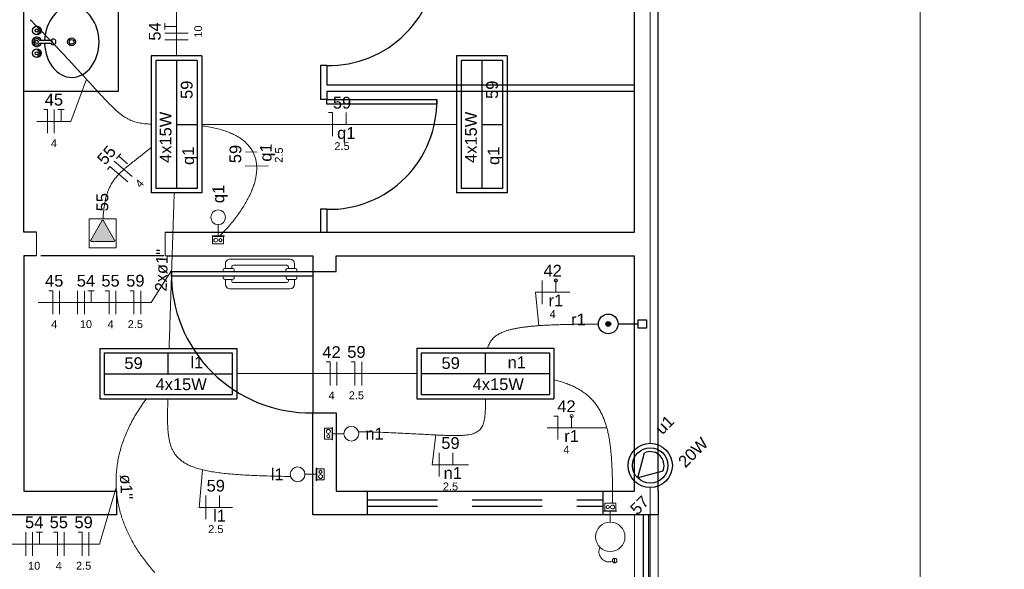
# Model space of a CAD drawing. Header units: millimetres. Extents: x -8 to 220, y -114 to 51.
# Tile 65 of 82: x 37.22 to 43.5, y 43.45 to 46.95. Entities that reach past the tile are written whole.
import ezdxf

# ---------------------------------------------------------------- set-up
doc = ezdxf.new("R2010")
doc.units = ezdxf.units.MM
doc.header["$MEASUREMENT"] = 0
doc.linetypes.add('HIDDEN', pattern=[0.9525, 0.635, -0.3175])
for name, color, linetype, lineweight in [('0.1', 1, 'Continuous', 9), ('02', 2, 'Continuous', 20), ('EL-Cigarra', 7, 'Continuous', 5), ('EL-Condutos', 4, 'Continuous', 5), ('EL-Fios (Campainha)', 7, 'Continuous', 5), ('EL-Fios (Fase 1)', 7, 'Continuous', 5), ('EL-Fios (Fase 2)', 7, 'Continuous', 5), ('EL-Fios (Fase 3)', 7, 'Continuous', 5), ('EL-Fios (Neutro)', 7, 'Continuous', 5), ('EL-Fios (Retorno)', 7, 'Continuous', 5), ('EL-Fios (Terra)', 7, 'Continuous', 5), ('EL-Interruptor', 5, 'Continuous', 5), ('EL-Textos conduto', 7, 'Continuous', 5), ('EL-Textos fios', 7, 'Continuous', 5), ('EL-Tomadas', 4, 'Continuous', 5), ('IFC-Caixa de passagem-Contorno', 44, 'Continuous', 5), ('LOUÇAS', 1, 'Continuous', 9), ('Nível 1', 7, 'Continuous', 5), ('Textos', 7, 'Continuous', 5)]:
    doc.layers.add(name, color=color, linetype=linetype, lineweight=lineweight)
for name, color, linetype in [('1', 1, 'Continuous'), ('Arq-parede-alta', 5, 'Continuous'), ('ESQUADRIAS CORTE', 3, 'Continuous'), ('JANELA', 3, 'Continuous'), ('MOBILARIO', 8, 'Continuous'), ('P-SIMBOL', 5, 'Continuous'), ('porta', 3, 'Continuous'), ('PROJEÇÃO', 6, 'HIDDEN')]:
    doc.layers.add(name, color=color, linetype=linetype)
doc.styles.add('Arial', font='arial.ttf')

msp = doc.modelspace()

# ---------------------------------------------------------------- hatches: boundary and pattern name
at = {"layer": 'EL-Tomadas', "linetype": 'Continuous'}
msp.add_hatch(color=256, dxfattribs=at).paths.add_polyline_path([(37.747, 45.6705), (37.6762, 45.5478), (37.6758, 45.5428), (37.6814, 45.5388), (37.823, 45.5388), (37.8282, 45.5418), (37.8282, 45.5478), (37.7574, 45.6705), (37.7522, 45.6735)])
at = {"layer": 'P-SIMBOL', "linetype": 'Continuous'}
msp.add_hatch(color=256, dxfattribs=at).paths.add_polyline_path([(40.988, 45.0132), (40.988, 45.0145), (40.9878, 45.0159), (40.9875, 45.0172), (40.9871, 45.0185), (40.9866, 45.0197), (40.986, 45.0209), (40.9852, 45.0221), (40.9844, 45.0232), (40.9835, 45.0242), (40.9825, 45.0251), (40.9814, 45.0259), (40.9803, 45.0266), (40.9791, 45.0272), (40.9778, 45.0278), (40.9765, 45.0282), (40.9752, 45.0285), (40.9739, 45.0286), (40.9725, 45.0287), (40.9712, 45.0286), (40.9698, 45.0285), (40.9685, 45.0282), (40.9672, 45.0278), (40.966, 45.0272), (40.9648, 45.0266), (40.9636, 45.0259), (40.9626, 45.0251), (40.9616, 45.0242), (40.9606, 45.0232), (40.9598, 45.0221), (40.9591, 45.0209), (40.9585, 45.0197), (40.958, 45.0185), (40.9576, 45.0172), (40.9573, 45.0159), (40.9571, 45.0145), (40.957, 45.0132), (40.9571, 45.0118), (40.9573, 45.0105), (40.9576, 45.0092), (40.958, 45.0079), (40.9585, 45.0066), (40.9591, 45.0054), (40.9598, 45.0043), (40.9606, 45.0032), (40.9616, 45.0022), (40.9626, 45.0013), (40.9636, 45.0005), (40.9648, 44.9998), (40.966, 44.9991), (40.9672, 44.9986), (40.9685, 44.9982), (40.9698, 44.9979), (40.9712, 44.9978), (40.9725, 44.9977), (40.9739, 44.9978), (40.9752, 44.9979), (40.9765, 44.9982), (40.9778, 44.9986), (40.9791, 44.9991), (40.9803, 44.9998), (40.9814, 45.0005), (40.9825, 45.0013), (40.9835, 45.0022), (40.9844, 45.0032), (40.9852, 45.0043), (40.986, 45.0054), (40.9866, 45.0066), (40.9871, 45.0079), (40.9875, 45.0092), (40.9878, 45.0105), (40.988, 45.0118)])

# ---------------------------------------------------------------- linework, layer by layer
at = {"layer": '0.1', "color": 8}
msp.add_lwpolyline([(42.9598, 50.4719), (42.9598, 36.4967), (35.9598, 36.4967), (35.9598, 34.6967), (59.8898, 34.6967), (59.8896, 21.4966), (39.5098, 21.4966)], dxfattribs=at)
at = {"layer": '02', "color": 8}
for p, q in [((41.1398, 41.7968), (41.1398, 43.7968)), ((41.2898, 41.7968), (41.2898, 43.7968))]:
    msp.add_line(p, q, dxfattribs=at)
at = {"layer": '1', "color": 8}
msp.add_line((39.0898, 45.3468), (39.0898, 44.4468), dxfattribs=at)
for points in [[(37.8498, 48.3468), (37.8498, 46.4934), (37.2498, 46.4934)], [(38.1423, 45.4468), (37.3573, 45.4468)]]:
    msp.add_lwpolyline(points, dxfattribs=at)
for centre, radius, start, end in [((39.1948, 47.3451), 0.6852, 268.74641, 1.25445), ((39.1948, 46.4284), 0.6852, 268.74641, 1.25445), ((39.0748, 45.3318), 0.8851, 179.02898, 270.97102)]:
    msp.add_arc(centre, radius, start, end, dxfattribs=at)
at = {"layer": 'Arq-parede-alta', "color": 8, "ltscale": 0.03}
for p, q in [((38.1498, 45.5968), (41.1398, 45.5968)), ((38.1685, 45.4468), (39.0898, 45.4468)), ((39.0898, 45.4468), (39.0898, 45.3468)), ((39.2398, 45.3468), (39.2398, 45.4468)), ((39.2398, 45.4468), (41.1398, 45.4467)), ((39.0898, 45.3468), (39.2398, 45.3468)), ((39.4398, 43.7968), (39.4398, 43.9468)), ((40.9398, 43.7968), (40.9398, 43.9468))]:
    msp.add_line(p, q, dxfattribs=at)
for points in [[(41.2898, 43.9468), (41.2898, 48.4969)], [(37.331, 45.5968), (37.2498, 45.5968), (37.2498, 48.3469)], [(41.1398, 45.5968), (41.1398, 48.3468), (40.7618, 48.3468)], [(37.3235, 45.4469), (37.2498, 45.4469), (37.2498, 43.9468), (37.8398, 43.9468), (37.8398, 43.7968), (37.1748, 43.7968), (36.5098, 43.7968), (36.5098, 43.9468), (37.0998, 43.9468), (37.0998, 45.4469), (37.026, 45.4469)], [(41.1398, 43.9468), (41.1398, 45.4467)], [(39.0898, 43.7968), (39.0898, 44.4468), (39.2398, 44.4468), (39.2398, 43.9468)], [(41.2898, 43.9468), (41.2898, 43.7968), (39.0898, 43.7968)], [(39.2398, 43.9468), (41.1398, 43.9468)]]:
    msp.add_lwpolyline(points, dxfattribs=at)
at = {"layer": 'EL-Cigarra'}
msp.add_line((40.9851, 43.7503), (40.9851, 43.82), dxfattribs=at)
for points in [[(40.9188, 43.5904), (40.9158, 43.5825), (40.9138, 43.5742), (40.9129, 43.5657), (40.913, 43.5572), (40.9143, 43.5488), (40.9167, 43.5406), (40.92, 43.5328), (40.9244, 43.5254), (40.9297, 43.5187), (40.9357, 43.5128), (40.9425, 43.5076), (40.9499, 43.5034), (40.9578, 43.5002), (40.966, 43.498), (40.9745, 43.4969), (40.983, 43.4969), (40.9915, 43.498), (40.9997, 43.5001)], [(41.0132, 43.4912), (41.0157, 43.4914), (41.0181, 43.4921), (41.0203, 43.4931), (41.0224, 43.4945), (41.0241, 43.4963), (41.0256, 43.4983), (41.0266, 43.5006), (41.0273, 43.503), (41.0275, 43.5055), (41.0273, 43.5079), (41.0266, 43.5103), (41.0256, 43.5126), (41.0241, 43.5146), (41.0224, 43.5164), (41.0203, 43.5178), (41.0181, 43.5188), (41.0157, 43.5195), (41.0132, 43.5197), (41.0132, 43.5055), (41.0132, 43.5197), (41.0132, 43.5197), (41.0132, 43.5197), (41.0107, 43.5195), (41.0083, 43.5188), (41.0061, 43.5178), (41.0041, 43.5164), (41.0023, 43.5146), (41.0009, 43.5126), (40.9998, 43.5103), (40.9992, 43.5079), (40.999, 43.5055), (40.9992, 43.503), (40.9998, 43.5006), (41.0009, 43.4983), (41.0023, 43.4963), (41.0041, 43.4945), (41.0061, 43.4931), (41.0083, 43.4921), (41.0107, 43.4914), (41.0132, 43.4912), (41.0132, 43.5055), (41.0132, 43.4912)]]:
    msp.add_lwpolyline(points, dxfattribs=at)
for centre, radius in [((40.9851, 43.6566), 0.0938), ((41.0132, 43.5055), 0.0145), ((41.0132, 43.5055), 0.0142)]:
    msp.add_circle(centre, radius, dxfattribs=at)
at = {"layer": 'EL-Condutos', "linetype": 'Continuous'}
for points in [[(41.2398, 44.2503), (41.2398, 44.4293), (41.2398, 44.5974), (41.2398, 44.7553), (41.2398, 44.9038), (41.2398, 45.0437), (41.2398, 45.1759), (41.2398, 45.3009), (41.2398, 45.4197), (41.2398, 45.5331), (41.2398, 45.6417), (41.2398, 45.7465), (41.2398, 45.8481), (41.2398, 45.9474), (41.2398, 46.0451), (41.2398, 46.142), (41.2398, 46.2389), (41.2398, 46.3366), (41.2398, 46.4359), (41.2398, 46.5375), (41.2398, 46.6422), (41.2398, 46.7509), (41.2398, 46.8642), (41.2398, 46.9831), (41.2398, 47.1081), (41.2398, 47.2402), (41.2398, 47.3802), (41.2398, 47.5287), (41.2398, 47.6866), (41.2398, 47.8547), (41.2398, 48.0337)], [(38.2223, 47.223), (38.2223, 47.2043), (38.2223, 47.186), (38.2223, 47.1681), (38.2223, 47.1505), (38.2223, 47.1332), (38.2223, 47.1163), (38.2223, 47.0996), (38.2223, 47.0831), (38.2223, 47.0668), (38.2223, 47.0507), (38.2223, 47.0348), (38.2223, 47.0189), (38.2223, 47.0032), (38.2223, 46.9875), (38.2223, 46.9718), (38.2223, 46.9561), (38.2223, 46.9404), (38.2223, 46.9247), (38.2223, 46.9089), (38.2223, 46.8929), (38.2223, 46.8768), (38.2223, 46.8605), (38.2223, 46.8441), (38.2223, 46.8274), (38.2223, 46.8104), (38.2223, 46.7931), (38.2223, 46.7756), (38.2223, 46.7576), (38.2223, 46.7394), (38.2223, 46.7207)], [(37.2911, 46.9514), (37.3457, 46.8955), (37.3966, 46.8428), (37.4439, 46.7932), (37.4879, 46.7466), (37.5287, 46.703), (37.5666, 46.6622), (37.6016, 46.6241), (37.634, 46.5887), (37.664, 46.5558), (37.6917, 46.5254), (37.7174, 46.4973), (37.7412, 46.4715), (37.7633, 46.4479), (37.7839, 46.4263), (37.8032, 46.4067), (37.8214, 46.389), (37.8386, 46.3731), (37.8551, 46.3589), (37.871, 46.3463), (37.8865, 46.3352), (37.9017, 46.3255), (37.917, 46.3171), (37.9324, 46.3099), (37.9482, 46.3039), (37.9645, 46.2988), (37.9816, 46.2948), (37.9995, 46.2915), (38.0186, 46.289), (38.0389, 46.2871), (38.0607, 46.2858)], [(38.3844, 46.2843), (38.4585, 46.2843), (38.5284, 46.2843), (38.5945, 46.2843), (38.6571, 46.2843), (38.7164, 46.2843), (38.7727, 46.2843), (38.8263, 46.2843), (38.8775, 46.2843), (38.9267, 46.2843), (38.9741, 46.2843), (39.02, 46.2843), (39.0648, 46.2843), (39.1086, 46.2843), (39.1518, 46.2843), (39.1948, 46.2843), (39.2377, 46.2843), (39.281, 46.2843), (39.3248, 46.2843), (39.3696, 46.2843), (39.4155, 46.2843), (39.4629, 46.2843), (39.512, 46.2843), (39.5633, 46.2843), (39.6169, 46.2843), (39.6732, 46.2843), (39.7325, 46.2843), (39.795, 46.2843), (39.8611, 46.2843), (39.9311, 46.2843), (40.0052, 46.2843)], [(38.3833, 46.2752), (38.4269, 46.2688), (38.4674, 46.2607), (38.5049, 46.2511), (38.5395, 46.24), (38.5711, 46.2274), (38.5998, 46.2134), (38.6256, 46.198), (38.6486, 46.1813), (38.6687, 46.1633), (38.6861, 46.144), (38.7007, 46.1236), (38.7126, 46.102), (38.7218, 46.0794), (38.7283, 46.0557), (38.7323, 46.031), (38.7336, 46.0053), (38.7324, 45.9788), (38.7287, 45.9514), (38.7225, 45.9232), (38.7138, 45.8943), (38.7027, 45.8646), (38.6892, 45.8343), (38.6733, 45.8034), (38.6552, 45.7719), (38.6347, 45.7399), (38.612, 45.7074), (38.587, 45.6745), (38.5598, 45.6413), (38.5305, 45.6077), (38.4991, 45.5738)], [(37.7546, 45.684), (37.7563, 45.7097), (37.7586, 45.7339), (37.7613, 45.7566), (37.7646, 45.778), (37.7684, 45.798), (37.7727, 45.8169), (37.7775, 45.8346), (37.783, 45.8513), (37.789, 45.8671), (37.7955, 45.8821), (37.8026, 45.8962), (37.8104, 45.9097), (37.8187, 45.9227), (37.8276, 45.9351), (37.8372, 45.9471), (37.8473, 45.9587), (37.8581, 45.9702), (37.8696, 45.9815), (37.8817, 45.9927), (37.8945, 46.004), (37.9079, 46.0153), (37.922, 46.0269), (37.9369, 46.0388), (37.9524, 46.051), (37.9686, 46.0637), (37.9855, 46.0769), (38.0032, 46.0908), (38.0216, 46.1054), (38.0408, 46.1208), (38.0607, 46.1372)], [(38.2079, 45.8483), (38.2067, 45.8128), (38.2056, 45.7786), (38.2045, 45.7457), (38.2034, 45.7137), (38.2024, 45.6828), (38.2014, 45.6526), (38.2004, 45.6231), (38.1995, 45.5942), (38.1985, 45.5657), (38.1976, 45.5376), (38.1967, 45.5097), (38.1958, 45.4818), (38.1948, 45.454), (38.1939, 45.4259), (38.193, 45.3976), (38.192, 45.3689), (38.1911, 45.3396), (38.1901, 45.3098), (38.1891, 45.2791), (38.188, 45.2476), (38.1869, 45.215), (38.1858, 45.1813), (38.1847, 45.1464), (38.1835, 45.1101), (38.1822, 45.0723), (38.1809, 45.0328), (38.1796, 44.9917), (38.1781, 44.9487), (38.1766, 44.9036), (38.1751, 44.8565)], [(40.9086, 45.0126), (40.8575, 45.0122), (40.8089, 45.0116), (40.7627, 45.0109), (40.7189, 45.01), (40.6774, 45.009), (40.6381, 45.0077), (40.6009, 45.0061), (40.5659, 45.0043), (40.5329, 45.0022), (40.5019, 44.9999), (40.4728, 44.9972), (40.4455, 44.9941), (40.4201, 44.9908), (40.3964, 44.987), (40.3744, 44.9828), (40.354, 44.9782), (40.3352, 44.9732), (40.3178, 44.9677), (40.3019, 44.9617), (40.2874, 44.9553), (40.2742, 44.9483), (40.2622, 44.9407), (40.2514, 44.9327), (40.2417, 44.924), (40.2331, 44.9147), (40.2255, 44.9048), (40.2188, 44.8943), (40.213, 44.8831), (40.208, 44.8713), (40.2038, 44.8587)], [(39.7523, 44.6967), (39.7054, 44.6967), (39.6603, 44.6966), (39.6169, 44.6966), (39.5751, 44.6966), (39.5346, 44.6966), (39.4954, 44.6966), (39.4574, 44.6966), (39.4205, 44.6966), (39.3844, 44.6966), (39.3491, 44.6966), (39.3145, 44.6966), (39.2804, 44.6966), (39.2466, 44.6966), (39.2131, 44.6965), (39.1798, 44.6965), (39.1464, 44.6965), (39.113, 44.6965), (39.0792, 44.6965), (39.0451, 44.6965), (39.0105, 44.6965), (38.9752, 44.6965), (38.9391, 44.6965), (38.9021, 44.6965), (38.8641, 44.6965), (38.825, 44.6965), (38.7845, 44.6965), (38.7427, 44.6964), (38.6992, 44.6964), (38.6542, 44.6964), (38.6073, 44.6964)], [(40.6258, 44.6576), (40.6602, 44.6484), (40.6925, 44.6382), (40.7226, 44.6269), (40.7507, 44.6146), (40.7768, 44.6012), (40.8011, 44.5867), (40.8235, 44.5712), (40.8442, 44.5545), (40.8632, 44.5366), (40.8806, 44.5176), (40.8965, 44.4975), (40.9109, 44.4761), (40.9239, 44.4536), (40.9356, 44.4298), (40.946, 44.4048), (40.9552, 44.3785), (40.9634, 44.351), (40.9704, 44.3222), (40.9766, 44.2921), (40.9818, 44.2607), (40.9862, 44.2279), (40.9898, 44.1938), (40.9928, 44.1583), (40.9951, 44.1215), (40.9969, 44.0832), (40.9982, 44.0436), (40.9991, 44.0025), (40.9997, 43.9599), (41, 43.9159), (41.0001, 43.8705)], [(38.0294, 44.535), (38.0012, 44.4955), (37.9754, 44.4561), (37.9519, 44.4167), (37.9306, 44.3774), (37.9117, 44.3381), (37.895, 44.299), (37.8804, 44.2599), (37.8681, 44.221), (37.8579, 44.1822), (37.8497, 44.1435), (37.8437, 44.1051), (37.8397, 44.0668), (37.8378, 44.0287), (37.8378, 43.9909), (37.8398, 43.9532), (37.8437, 43.9159), (37.8495, 43.8788), (37.8572, 43.842), (37.8667, 43.8055), (37.8781, 43.7693), (37.8912, 43.7335), (37.906, 43.698), (37.9226, 43.6629), (37.9409, 43.6282), (37.9608, 43.5938), (37.9824, 43.5599), (38.0056, 43.5265), (38.0303, 43.4934), (38.0566, 43.4609), (38.0843, 43.4288)], [(38.1673, 44.5347), (38.1664, 44.4952), (38.1657, 44.4579), (38.1654, 44.4227), (38.1657, 44.3894), (38.1667, 44.3581), (38.1686, 44.3287), (38.1717, 44.3011), (38.176, 44.2753), (38.1818, 44.2512), (38.1892, 44.2288), (38.1984, 44.2079), (38.2096, 44.1887), (38.2229, 44.1709), (38.2386, 44.1545), (38.2567, 44.1396), (38.2776, 44.1259), (38.3013, 44.1135), (38.328, 44.1023), (38.358, 44.0923), (38.3913, 44.0834), (38.4282, 44.0755), (38.4688, 44.0686), (38.5133, 44.0626), (38.5619, 44.0574), (38.6148, 44.0531), (38.6721, 44.0495), (38.734, 44.0466), (38.8007, 44.0444), (38.8723, 44.0427), (38.9491, 44.0416)], [(39.3805, 44.3266), (39.4548, 44.3248), (39.5245, 44.3226), (39.5896, 44.3201), (39.6504, 44.3174), (39.707, 44.3146), (39.7595, 44.3119), (39.808, 44.3092), (39.8528, 44.3068), (39.894, 44.3048), (39.9317, 44.3032), (39.9662, 44.3021), (39.9974, 44.3018), (40.0256, 44.3022), (40.051, 44.3035), (40.0737, 44.3059), (40.0938, 44.3093), (40.1115, 44.314), (40.1269, 44.32), (40.1403, 44.3274), (40.1516, 44.3364), (40.1612, 44.3471), (40.1691, 44.3595), (40.1755, 44.3739), (40.1806, 44.3902), (40.1844, 44.4086), (40.1872, 44.4292), (40.1891, 44.4522), (40.1903, 44.4775), (40.1908, 44.5054), (40.1909, 44.536)], [(41.2398, 41.7731), (41.2398, 41.8804), (41.2398, 41.9811), (41.2398, 42.0758), (41.2398, 42.1648), (41.2398, 42.2485), (41.2398, 42.3275), (41.2398, 42.4022), (41.2398, 42.4731), (41.2398, 42.5405), (41.2398, 42.605), (41.2398, 42.667), (41.2398, 42.7269), (41.2398, 42.7852), (41.2398, 42.8424), (41.2398, 42.8989), (41.2398, 42.9552), (41.2398, 43.0117), (41.2398, 43.0689), (41.2398, 43.1271), (41.2398, 43.187), (41.2398, 43.2488), (41.2398, 43.3132), (41.2398, 43.3804), (41.2398, 43.4511), (41.2398, 43.5256), (41.2398, 43.6044), (41.2398, 43.6879), (41.2398, 43.7766), (41.2398, 43.8709), (41.2398, 43.9713)]]:
    msp.add_spline(points, degree=3, dxfattribs=at)
at = {"layer": 'EL-Fios (Campainha)'}
for p, q in [((40.6388, 45.2151), (40.6388, 45.2901)), ((40.739, 44.3516), (40.739, 44.4266))]:
    msp.add_line(p, q, dxfattribs=at)
for centre in [(40.6388, 45.2901), (40.739, 44.4266)]:
    msp.add_circle(centre, 0.01, dxfattribs=at)
at = {"layer": 'EL-Fios (Fase 1)'}
for p, q in [((37.4441, 46.2285), (37.4441, 46.3785)), ((37.9399, 45.9516), (37.8262, 46.0494)), ((38.809, 46.0175), (38.6591, 46.0211)), ((40.5513, 45.1401), (40.5513, 45.2901)), ((37.4773, 45.0751), (37.4773, 45.2251)), ((37.8363, 45.0751), (37.8363, 45.2251)), ((37.9943, 45.0751), (37.9943, 45.2251)), ((39.2441, 44.6216), (39.2441, 44.7716)), ((39.4021, 44.6216), (39.4021, 44.7716)), ((39.8947, 44.041), (39.8947, 44.191)), ((38.4086, 43.7691), (38.4086, 43.9191)), ((37.5067, 43.536), (37.5067, 43.686)), ((37.6647, 43.536), (37.6647, 43.686))]:
    msp.add_line(p, q, dxfattribs=at)
at = {"layer": 'EL-Fios (Fase 2)'}
for p, q in [((38.2973, 46.8234), (38.1473, 46.8234)), ((37.5925, 45.0751), (37.5925, 45.2251)), ((37.263, 43.536), (37.263, 43.686))]:
    msp.add_line(p, q, dxfattribs=at)
at = {"layer": 'EL-Fios (Fase 3)'}
for p, q in [((38.2973, 46.8662), (38.1473, 46.8662)), ((37.6354, 45.0751), (37.6354, 45.2251)), ((37.3058, 43.536), (37.3058, 43.686))]:
    msp.add_line(p, q, dxfattribs=at)
at = {"layer": 'EL-Fios (Neutro)'}
for p, q in [((37.3763, 46.3785), (37.4013, 46.3785)), ((37.4013, 46.2285), (37.4013, 46.3785)), ((39.1912, 46.3593), (39.2162, 46.3593)), ((39.2162, 46.2093), (39.2162, 46.3593)), ((37.782, 45.998), (37.7983, 46.017)), ((37.912, 45.9191), (37.7983, 46.017)), ((37.4095, 45.2251), (37.4345, 45.2251)), ((37.4345, 45.0751), (37.4345, 45.2251)), ((37.7684, 45.2251), (37.7934, 45.2251)), ((37.7934, 45.0751), (37.7934, 45.2251)), ((37.9264, 45.2251), (37.9514, 45.2251)), ((37.9514, 45.0751), (37.9514, 45.2251)), ((39.1762, 44.7715), (39.2012, 44.7715)), ((39.2012, 44.6215), (39.2012, 44.7715)), ((39.3342, 44.7716), (39.3592, 44.7716)), ((39.3593, 44.6216), (39.3592, 44.7716)), ((40.6265, 44.4266), (40.6515, 44.4266)), ((40.6515, 44.2766), (40.6515, 44.4266)), ((37.4388, 43.686), (37.4638, 43.686)), ((37.4638, 43.536), (37.4638, 43.686)), ((37.5969, 43.686), (37.6219, 43.686)), ((37.6219, 43.536), (37.6219, 43.686))]:
    msp.add_line(p, q, dxfattribs=at)
at = {"layer": 'EL-Fios (Retorno)'}
for p, q in [((39.3037, 46.2843), (39.3037, 46.3593)), ((38.7362, 46.1068), (38.6612, 46.1086)), ((39.9822, 44.116), (39.9822, 44.191)), ((38.4961, 43.8441), (38.4961, 43.9191))]:
    msp.add_line(p, q, dxfattribs=at)
at = {"layer": 'EL-Fios (Terra)'}
for points in [[(38.2223, 46.9091), (38.1473, 46.9091), (38.1473, 46.8891), (38.1473, 46.9291)], [(37.487, 46.3035), (37.487, 46.3785), (37.467, 46.3785), (37.507, 46.3785)], [(37.911, 46.033), (37.8542, 46.0819), (37.8411, 46.0668), (37.8672, 46.0971)], [(37.6782, 45.1501), (37.6782, 45.2251), (37.6582, 45.2251), (37.6982, 45.2251)], [(37.3487, 43.611), (37.3487, 43.686), (37.3287, 43.686), (37.3687, 43.686)]]:
    msp.add_lwpolyline(points, dxfattribs=at)
at = {"layer": 'EL-Interruptor'}
for p, q in [((38.4876, 45.6461), (38.4876, 45.5736)), ((39.2892, 44.3134), (39.2166, 44.3134)), ((39.0404, 44.0556), (39.113, 44.0556))]:
    msp.add_line(p, q, dxfattribs=at)
for centre in [(38.4876, 45.693), (39.336, 44.3134), (38.9935, 44.0556)]:
    msp.add_circle(centre, 0.0469, dxfattribs=at)
at = {"layer": 'EL-Textos fios'}
for p, q in [((37.6488, 46.5725), (37.5498, 46.3035)), ((37.3334, 46.3035), (37.5498, 46.3035)), ((38.1915, 45.353), (38.0615, 45.1501)), ((40.5299, 45.002), (40.5084, 45.2151)), ((40.5084, 45.2151), (40.7282, 45.2151)), ((37.3423, 45.1501), (38.0615, 45.1501)), ((40.5836, 44.3516), (40.8284, 44.3516)), ((40.9632, 44.3516), (40.8284, 44.3516)), ((39.8732, 44.3058), (39.8518, 44.116)), ((39.8518, 44.116), (40.0833, 44.116)), ((38.3871, 44.0844), (38.3657, 43.8441)), ((37.8386, 43.9719), (37.7319, 43.611)), ((38.3657, 43.8441), (38.5797, 43.8441)), ((36.8547, 43.611), (37.7319, 43.611))]:
    msp.add_line(p, q, dxfattribs=at)
at = {"layer": 'EL-Tomadas'}
for p, q in [((37.6762, 45.5478), (37.747, 45.6705)), ((37.7574, 45.6705), (37.8282, 45.5478)), ((37.823, 45.5388), (37.6814, 45.5388))]:
    msp.add_line(p, q, dxfattribs=at)
for points in [[(37.6662, 45.6835), (37.6662, 45.4988), (37.8382, 45.4988), (37.8382, 45.6835), (37.6662, 45.6835)], [(37.7574, 45.6705), (37.757, 45.671), (37.7566, 45.6716), (37.7561, 45.6721), (37.7555, 45.6725), (37.7549, 45.6728), (37.7542, 45.6731), (37.7536, 45.6733), (37.7529, 45.6734), (37.7522, 45.6735), (37.7515, 45.6734), (37.7508, 45.6733), (37.7501, 45.6731), (37.7495, 45.6728), (37.7489, 45.6725), (37.7483, 45.6721), (37.7478, 45.6716), (37.7474, 45.671), (37.747, 45.6705)], [(37.6762, 45.5478), (37.6759, 45.5472), (37.6757, 45.5466), (37.6755, 45.5459), (37.6754, 45.5452), (37.6754, 45.5445), (37.6755, 45.5438), (37.6757, 45.5431), (37.6759, 45.5425), (37.6762, 45.5418), (37.6766, 45.5413), (37.677, 45.5407), (37.6775, 45.5402), (37.6781, 45.5398), (37.6787, 45.5395), (37.6793, 45.5392), (37.68, 45.539), (37.6807, 45.5389), (37.6814, 45.5388)], [(37.823, 45.5388), (37.8237, 45.5388), (37.8244, 45.5389), (37.8251, 45.5391), (37.8257, 45.5394), (37.8263, 45.5398), (37.8269, 45.5402), (37.8274, 45.5407), (37.8278, 45.5412), (37.8282, 45.5418), (37.8285, 45.5424), (37.8288, 45.5431), (37.8289, 45.5437), (37.829, 45.5444), (37.829, 45.5451), (37.8289, 45.5458), (37.8288, 45.5465), (37.8285, 45.5471), (37.8282, 45.5478)]]:
    msp.add_lwpolyline(points, dxfattribs=at)
at = {"layer": 'ESQUADRIAS CORTE', "color": 8}
for p, q in [((39.1798, 46.6601), (39.1398, 46.6601)), ((39.1398, 46.6601), (39.1398, 46.4434)), ((39.1798, 46.6601), (39.1798, 46.5334)), ((41.1398, 46.5334), (39.1798, 46.5334)), ((41.1398, 46.4934), (39.1798, 46.4934)), ((39.1798, 46.4934), (39.1798, 46.4434)), ((39.1798, 46.4934), (39.1798, 46.4434)), ((39.1798, 45.7434), (39.1798, 45.5968))]:
    msp.add_line(p, q, dxfattribs=at)
for points in [[(39.1798, 46.4434), (39.8798, 46.4434), (39.8798, 46.4134), (39.1798, 46.4134)], [(39.0898, 45.3168), (38.1898, 45.3168), (38.1898, 45.3468), (39.0898, 45.3468)]]:
    msp.add_lwpolyline(points, close=True, dxfattribs=at)
msp.add_lwpolyline([(39.1798, 45.7434), (39.1398, 45.7434), (39.1398, 45.5968)], dxfattribs=at)
at = {"layer": 'IFC-Caixa de passagem-Contorno'}
for p, q in [((38.5266, 45.5736), (38.4486, 45.5736)), ((38.4486, 45.5736), (38.4486, 45.5706)), ((38.5266, 45.5706), (38.4486, 45.5706)), ((38.4526, 45.5706), (38.4526, 45.5231)), ((38.5226, 45.5706), (38.5226, 45.5231)), ((38.5266, 45.5736), (38.5266, 45.5706)), ((38.5226, 45.5231), (38.4526, 45.5231)), ((39.1661, 44.2784), (39.1661, 44.3484)), ((39.2136, 44.3484), (39.1661, 44.3484)), ((39.2136, 44.2744), (39.2136, 44.3524)), ((39.2166, 44.3524), (39.2136, 44.3524)), ((39.2166, 44.2744), (39.2166, 44.3524)), ((39.2136, 44.2784), (39.1661, 44.2784)), ((39.2166, 44.2744), (39.2136, 44.2744)), ((39.113, 44.0946), (39.113, 44.0166)), ((39.113, 44.0946), (39.116, 44.0946)), ((39.116, 44.0946), (39.116, 44.0166)), ((39.116, 44.0906), (39.1635, 44.0906)), ((39.1635, 44.0906), (39.1635, 44.0206)), ((39.113, 44.0166), (39.116, 44.0166)), ((39.116, 44.0206), (39.1635, 44.0206)), ((40.9501, 43.823), (40.9501, 43.8705)), ((40.9501, 43.8705), (41.0201, 43.8705)), ((41.0201, 43.823), (41.0201, 43.8705)), ((40.9461, 43.823), (41.0241, 43.823)), ((40.9461, 43.82), (40.9461, 43.823)), ((40.9461, 43.82), (41.0241, 43.82)), ((41.0241, 43.82), (41.0241, 43.823))]:
    msp.add_line(p, q, dxfattribs=at)
for centre, radius in [((38.4726, 45.5468), 0.0125), ((38.5026, 45.5468), 0.00995), ((39.1898, 44.3284), 0.0125), ((39.1898, 44.2984), 0.00995), ((39.1398, 44.0406), 0.0125), ((39.1398, 44.0706), 0.00995), ((40.9701, 43.8468), 0.00995), ((41.0001, 43.8468), 0.0125)]:
    msp.add_circle(centre, radius, dxfattribs=at)
at = {"layer": 'JANELA', "color": 8}
msp.add_line((39.1798, 46.4434), (39.1398, 46.4434), dxfattribs=at)
at = {"layer": 'LOUÇAS'}
for p, q in [((38.9198, 45.3468), (38.9198, 45.3568)), ((38.9298, 45.3668), (38.9798, 45.3668)), ((38.9348, 45.3668), (38.9348, 45.3768)), ((38.9748, 45.3968), (38.9748, 45.3668)), ((38.9898, 45.3568), (38.9898, 45.3468)), ((38.9199, 45.3168), (38.9199, 45.3068)), ((38.9299, 45.2968), (38.9799, 45.2968)), ((38.9349, 45.2968), (38.9349, 45.2868)), ((38.9749, 45.2668), (38.9749, 45.2968)), ((38.9899, 45.3068), (38.9899, 45.3168))]:
    msp.add_line(p, q, dxfattribs=at)
for points in [[(38.5348, 45.3668), (38.5348, 45.3968, -0.414214), (38.5648, 45.4268), (38.5648, 45.4268), (38.9448, 45.4268)], [(38.5198, 45.3468), (38.5198, 45.3568, -0.414214), (38.5298, 45.3668), (38.5298, 45.3668), (38.5798, 45.3668, -0.414214), (38.5898, 45.3568), (38.5898, 45.3568), (38.5898, 45.3468)], [(38.9248, 45.3868), (38.5848, 45.3868, 0.414214), (38.5748, 45.3768), (38.5748, 45.3768), (38.5748, 45.3668)], [(38.5199, 45.3168), (38.5199, 45.3068, 0.414214), (38.5299, 45.2968), (38.5299, 45.2968), (38.5799, 45.2968, 0.414214), (38.5899, 45.3068), (38.5899, 45.3068), (38.5899, 45.3168)], [(38.5349, 45.2968), (38.5349, 45.2668, 0.414214), (38.5649, 45.2368), (38.5649, 45.2368), (38.9449, 45.2368)], [(38.9249, 45.2768), (38.5849, 45.2768, -0.414214), (38.5749, 45.2868), (38.5749, 45.2868), (38.5749, 45.2968)]]:
    msp.add_lwpolyline(points, format="xyb", dxfattribs=at)
for centre, radius, start, end in [((38.9448, 45.3968), 0.03, 0, 90), ((38.9298, 45.3568), 0.01, 90, 180), ((38.9248, 45.3768), 0.01, 0, 90), ((38.9798, 45.3568), 0.01, 0, 90), ((38.9299, 45.3068), 0.01, 180, 270), ((38.9249, 45.2868), 0.01, 270, 0), ((38.9799, 45.3068), 0.01, 270, 0), ((38.9449, 45.2668), 0.03, 270, 0)]:
    msp.add_arc(centre, radius, start, end, dxfattribs=at)
at = {"layer": 'MOBILARIO', "color": 1, "linetype": 'Continuous'}
for p, q in [((37.3416, 46.8801), (37.3471, 46.8801)), ((37.3416, 46.8801), (37.3471, 46.8801)), ((37.3417, 46.8851), (37.3471, 46.8851)), ((37.3417, 46.8851), (37.3471, 46.8851)), ((37.3493, 46.8201), (37.4221, 46.8201)), ((37.3493, 46.8201), (37.4221, 46.8201)), ((37.4221, 46.8001), (37.3493, 46.8001)), ((37.4221, 46.8001), (37.3493, 46.8001)), ((37.3416, 46.7351), (37.3471, 46.7351)), ((37.3416, 46.7351), (37.3471, 46.7351)), ((37.3417, 46.7401), (37.3471, 46.7401)), ((37.3417, 46.7401), (37.3471, 46.7401))]:
    msp.add_line(p, q, dxfattribs=at)
for centre, radius in [((37.3321, 46.8826), 0.0275), ((37.3321, 46.8826), 0.0275), ((37.3321, 46.8826), 0.01), ((37.3321, 46.8826), 0.01), ((37.3521, 46.8826), 0.00559), ((37.3521, 46.8826), 0.00559), ((37.3321, 46.8101), 0.01), ((37.3321, 46.8101), 0.01), ((37.5538, 46.8102), 0.025), ((37.5538, 46.8102), 0.015), ((37.3321, 46.7376), 0.0275), ((37.3321, 46.7376), 0.0275), ((37.3321, 46.7376), 0.01), ((37.3321, 46.7376), 0.01), ((37.3521, 46.7376), 0.00559), ((37.3521, 46.7376), 0.00559)]:
    msp.add_circle(centre, radius, dxfattribs=at)
for centre, radius, start, end in [((37.3321, 46.8826), 0.02, 285.9116, 343.88), ((37.3321, 46.8826), 0.02, 285.9116, 343.88), ((37.3321, 46.8826), 0.02, 16.0953, 73.7658), ((37.3321, 46.8826), 0.02, 16.0953, 73.7658), ((37.3321, 46.8101), 0.03, 19.6397, 340.3486), ((37.3321, 46.8101), 0.03, 19.6397, 340.3486), ((37.3321, 46.8101), 0.02, 30.2446, 329.6569), ((37.3321, 46.8101), 0.02, 30.2446, 329.6569), ((37.4221, 46.8101), 0.01, 270, 90), ((37.4221, 46.8101), 0.01, 270, 90), ((37.4367, 46.8103), 0.0175, 215.79671, 146.13461), ((37.4367, 46.8103), 0.0175, 215.79671, 146.13461), ((37.3321, 46.7376), 0.02, 285.7907, 344.7593), ((37.3321, 46.7376), 0.02, 285.7907, 344.7593), ((37.3321, 46.7376), 0.02, 15.9211, 73.5587), ((37.3321, 46.7376), 0.02, 15.9211, 73.5587)]:
    msp.add_arc(centre, radius, start, end, dxfattribs=at)
at = {"layer": 'MOBILARIO', "linetype": 'Continuous'}
msp.add_ellipse((37.5554, 46.8098), major_axis=(0, -0.2257), ratio=0.76869, start_param=4.755602, end_param=10.950133, dxfattribs=at)
at = {"layer": 'Nível 1', "color": 8}
for p, q in [((37.331, 45.5968), (37.331, 45.4464)), ((38.1498, 45.5968), (38.1498, 45.4466)), ((37.331, 45.4464), (37.3235, 45.4469)), ((38.1498, 45.4466), (38.1685, 45.4468))]:
    msp.add_line(p, q, dxfattribs=at)
at = {"layer": 'P-SIMBOL'}
for p, q in [((38.3835, 46.7211), (38.061, 46.7211)), ((38.061, 46.7211), (38.061, 45.8475)), ((38.3548, 46.6923), (38.0898, 46.6923)), ((38.0898, 46.6923), (38.0898, 45.8763)), ((38.2223, 46.6923), (38.2223, 45.8763)), ((38.3548, 46.6923), (38.3548, 45.8763)), ((38.3835, 46.7211), (38.3835, 45.8475)), ((40.3285, 46.7211), (40.006, 46.7211)), ((40.006, 46.7211), (40.006, 45.8475)), ((40.2998, 46.6923), (40.0348, 46.6923)), ((40.0348, 46.6923), (40.0348, 45.8763)), ((40.1673, 46.6923), (40.1673, 45.8763)), ((40.2998, 46.6923), (40.2998, 45.8763)), ((40.3285, 46.7211), (40.3285, 45.8475)), ((38.2223, 46.2843), (38.3548, 46.2843)), ((40.1673, 46.2843), (40.2998, 46.2843)), ((38.3835, 45.8475), (38.061, 45.8475)), ((38.3548, 45.8763), (38.0898, 45.8763)), ((40.3285, 45.8475), (40.006, 45.8475)), ((40.2998, 45.8763), (40.0348, 45.8763)), ((41.1633, 44.9867), (41.1633, 45.0397)), ((41.1633, 45.0397), (41.2163, 45.0397)), ((41.2163, 45.0397), (41.2163, 44.9867)), ((41.0348, 45.0132), (41.1633, 45.0132)), ((41.2163, 44.9867), (41.1633, 44.9867)), ((37.733, 44.8576), (38.6066, 44.8576)), ((37.733, 44.8576), (37.733, 44.5351)), ((38.6066, 44.8576), (38.6066, 44.5351)), ((39.753, 44.858), (40.6266, 44.858)), ((39.753, 44.858), (39.753, 44.5355)), ((40.6266, 44.858), (40.6266, 44.5355)), ((37.7618, 44.8288), (38.5778, 44.8288)), ((37.7618, 44.8288), (37.7618, 44.5638)), ((38.1698, 44.6963), (38.1698, 44.8288)), ((38.5778, 44.8288), (38.5778, 44.5638)), ((39.7818, 44.8293), (40.5978, 44.8293)), ((39.7818, 44.8293), (39.7818, 44.5643)), ((40.1898, 44.6968), (40.1898, 44.8293)), ((40.5978, 44.8293), (40.5978, 44.5643)), ((37.7618, 44.6963), (38.5778, 44.6963)), ((39.7818, 44.6968), (40.5978, 44.6968)), ((37.733, 44.5351), (38.6066, 44.5351)), ((37.7618, 44.5638), (38.5778, 44.5638)), ((39.753, 44.5355), (40.6266, 44.5355)), ((39.7818, 44.5643), (40.5978, 44.5643)), ((41.1602, 44.0318), (41.2027, 44.1916)), ((41.3197, 44.0746), (41.1602, 44.0318))]:
    msp.add_line(p, q, dxfattribs=at)
msp.add_lwpolyline([(41.3198, 44.0746), (41.3241, 44.0857), (41.3267, 44.0973), (41.3279, 44.1092), (41.3274, 44.121), (41.3253, 44.1327), (41.3216, 44.1441), (41.3165, 44.1548), (41.3099, 44.1647), (41.3021, 44.1737), (41.2931, 44.1815), (41.2832, 44.188), (41.2725, 44.1932), (41.2611, 44.1969), (41.2494, 44.199), (41.2376, 44.1995), (41.2257, 44.1983), (41.2141, 44.1957), (41.203, 44.1914)], dxfattribs=at)
for centre, radius in [((40.9723, 45.0132), 0.0625), ((40.9725, 45.0132), 0.0155), ((40.9725, 45.0132), 0.0155), ((41.2398, 44.1114), 0.1412), ((41.2398, 44.1114), 0.1125)]:
    msp.add_circle(centre, radius, dxfattribs=at)
at = {"layer": 'porta', "color": 8}
for p, q in [((41.1948, 43.7968), (41.1948, 41.7968)), ((41.2298, 43.7968), (41.2298, 41.7968))]:
    msp.add_line(p, q, dxfattribs=at)
at = {"layer": 'PROJEÇÃO', "color": 8, "ltscale": 0.7}
for p, q in [((39.4398, 43.8918), (40.9398, 43.8918)), ((39.4398, 43.8518), (40.9398, 43.8518))]:
    msp.add_line(p, q, dxfattribs=at)

# ---------------------------------------------------------------- texts
at = {"layer": 'EL-Textos conduto', "char_height": 0.075, "attachment_point": 8, "line_spacing_factor": 0.6, "style": 'Arial'}
for s, insert, width, rotation in [('2xø1"', (38.1663, 45.3538), 0.54032, 88.10372), ('ø1"', (37.8638, 43.9732), 0.318979, 273.01355)]:
    msp.add_mtext(s, dxfattribs=dict(at, insert=insert, width=width, rotation=rotation))
at = {"layer": 'EL-Textos fios', "attachment_point": 8, "line_spacing_factor": 0.6, "style": 'Arial'}
for s, insert, char_height, width, rotation in [('54', (38.1225, 46.8762), 0.075, 0.233003, 90.00021), ('10', (38.3863, 46.8762), 0.05, 0.155335, 90.00021), ('59', (39.2766, 46.384), 0.075, 0.233003, 0.00084), ('q1', (39.3037, 46.1695), 0.075, 0.233003, 0.00084), ('55', (37.8058, 46.0637), 0.075, 0.233003, 49.29729), ('2.5', (39.2766, 46.1203), 0.05, 0.194131, 0.00084), ('59', (38.6361, 46.0946), 0.075, 0.233003, 88.59073), ('q1', (38.8509, 46.1039), 0.075, 0.233003, 88.59073), ('2.5', (38.8998, 46.0881), 0.05, 0.194131, 88.59073), ('4', (38.0058, 45.8917), 0.05, 0.077668, 49.29729), ('42', (39.2101, 44.7963), 0.075, 0.233003, 0.01146), ('59', (39.3682, 44.7963), 0.075, 0.233003, 0.01146), ('4', (39.2102, 44.5325), 0.05, 0.077668, 0.01146), ('2.5', (39.3682, 44.5326), 0.05, 0.194131, 0.01146)]:
    msp.add_mtext(s, dxfattribs=dict(at, insert=insert, char_height=char_height, width=width, rotation=rotation))
for s, insert, char_height, width in [('45', (37.4416, 46.4033), 0.075, 0.233003), ('4', (37.4416, 46.1395), 0.05, 0.077668), ('42', (40.6183, 45.3148), 0.075, 0.233003), ('45', (37.4434, 45.2499), 0.075, 0.233003), ('54', (37.6454, 45.2499), 0.075, 0.233003), ('55', (37.8023, 45.2499), 0.075, 0.233003), ('59', (37.9604, 45.2499), 0.075, 0.233003), ('r1', (40.6388, 45.1251), 0.075, 0.186242), ('4', (40.6183, 45.0511), 0.05, 0.077668), ('4', (37.4434, 44.9861), 0.05, 0.077668), ('10', (37.6454, 44.9861), 0.05, 0.155335), ('4', (37.8023, 44.9861), 0.05, 0.077668), ('2.5', (37.9604, 44.9861), 0.05, 0.194131), ('42', (40.706, 44.4513), 0.075, 0.233003), ('r1', (40.739, 44.2616), 0.075, 0.186242), ('59', (39.9675, 44.2157), 0.075, 0.233003), ('4', (40.706, 44.1876), 0.05, 0.077668), ('n1', (39.9822, 44.026), 0.075, 0.233003), ('59', (38.4727, 43.9438), 0.075, 0.233003), ('2.5', (39.9675, 43.952), 0.05, 0.194131), ('l1', (38.4961, 43.7541), 0.075, 0.163034), ('54', (37.3158, 43.7108), 0.075, 0.233003), ('55', (37.4728, 43.7108), 0.075, 0.233003), ('59', (37.6308, 43.7108), 0.075, 0.233003), ('2.5', (38.4727, 43.6801), 0.05, 0.194131), ('10', (37.3158, 43.447), 0.05, 0.155335), ('4', (37.4728, 43.447), 0.05, 0.077668), ('2.5', (37.6308, 43.447), 0.05, 0.194131)]:
    msp.add_mtext(s, dxfattribs=dict(at, insert=insert, char_height=char_height, width=width))
at = {"layer": 'Textos', "char_height": 0.075, "line_spacing_factor": 0.6, "style": 'Arial'}
for s, insert, width, attachment_point, rotation in [('59', (38.3258, 46.5633), 0.233003, 9, 90.00021), ('59', (40.2708, 46.5633), 0.233003, 9, 90.00021), ('4x15W', (38.1912, 46.3651), 0.652134, 9, 90.00021), ('4x15W', (40.1362, 46.3651), 0.652134, 9, 90.00021), ('q1', (38.3564, 46.1425), 0.233003, 9, 90.00021), ('q1', (40.3014, 46.1425), 0.233003, 9, 90.00021), ('q1', (38.5493, 45.7824), 0.233003, 7, 90.00021), ('55', (37.7888, 45.7307), 0.233003, 7, 90.00021), ('u1', (41.3589, 44.344), 0.233003, 8, 45.00011), ('20W', (41.5399, 44.1678), 0.430793, 8, 45.00011), ('57', (41.199, 43.8315), 0.233003, 8, 45.00011)]:
    msp.add_mtext(s, dxfattribs=dict(at, insert=insert, width=width, attachment_point=attachment_point, rotation=rotation))
for s, insert, width, attachment_point in [('r1', (40.7824, 45.0042), 0.186242, 8), ('59', (37.8907, 44.7249), 0.233003, 7), ('l1', (38.3115, 44.7306), 0.163034, 7), ('59', (39.9107, 44.7253), 0.233003, 7), ('n1', (40.3315, 44.7311), 0.233003, 7), ('4x15W', (38.089, 44.5902), 0.652134, 7), ('4x15W', (40.109, 44.5906), 0.652134, 7), ('n1', (39.4254, 44.2765), 0.233003, 7), ('l1', (38.9042, 44.0176), 0.163034, 9)]:
    msp.add_mtext(s, dxfattribs=dict(at, insert=insert, width=width, attachment_point=attachment_point))

doc.saveas('drawing.dxf')
